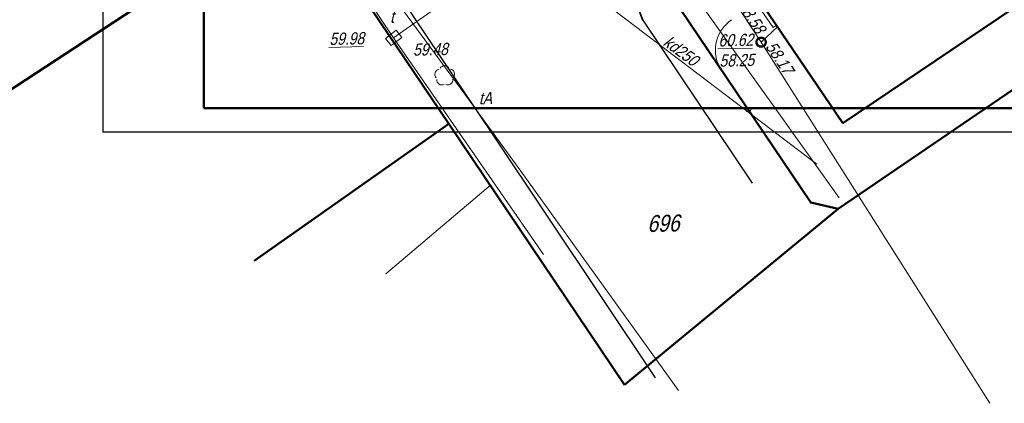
# Model space of a CAD drawing. Header units: metres. Extents: x 5515009 to 5515176, y 5844635 to 5844761.
# Tile 2 of 10: x 5515065 to 5515138, y 5844635 to 5844664. Entities that reach past the tile are written whole.
import ezdxf
from ezdxf.enums import TextEntityAlignment as Align

# ---------------------------------------------------------------- set-up
doc = ezdxf.new("R2010")
doc.units = ezdxf.units.M
doc.header["$LTSCALE"] = 1000
doc.header["$MEASUREMENT"] = 0
for name, pattern in [('0.5_0.5', [1, 0.5, -0.5]), ('1', [0]), ('BUD', [0]), ('GDE', [0]), ('KOJ', [0]), ('UPK', [0]), ('UPT', [0]), ('UPW', [0]), ('WSN', [0]), ('WSQ', [1.75, 1.25, -0.5])]:
    doc.linetypes.add(name, pattern=pattern)
doc.layers.get('0').update_dxf_attribs({"color": 250, "linetype": 'CONTINUOUS', "lineweight": 30})
for name, color, linetype in [('!KZ_GRANICE', 40, '0.5_0.5'), ('!KZ_MAPA', 253, '0.5_0.5'), ('tabelka', 7, 'CONTINUOUS')]:
    doc.layers.add(name, color=color, linetype=linetype)
for name, color, linetype, lineweight in [('EBU_L_1', 7, '1', 50), ('EDZ_L_1', 30, 'GDE', 50), ('EDZ_T_1', 7, 'CONTINUOUS', 25), ('SDR_L_1', 7, '1', 25), ('SDR_R_L_1', 7, '1', 35), ('SZO_R_L_1', 7, '1', 18), ('SZZ_T_2', 7, 'CONTINUOUS', 18), ('UKKD_R_L_1', 14, '1', 18), ('UKKD_R_T_2', 14, 'CONTINUOUS', 18), ('UKKD_R_T_4', 14, 'CONTINUOUS', 18), ('UKKS_R_L_1', 14, '1', 18), ('UKKS_R_T_6', 14, 'CONTINUOUS', 0), ('UTTA_T_2', 30, 'CONTINUOUS', 18), ('UTTA_T_3', 30, 'CONTINUOUS', 18), ('UTTM_L_1', 30, '1', 18), ('UTTM_R_L_1', 30, '1', 18), ('UTTM_T_2', 30, 'CONTINUOUS', 18), ('UTTM_T_6', 30, 'CONTINUOUS', 18), ('UWWO_R_L_1', 5, '1', 18), ('WUK_L_1', 15, '1', 18)]:
    doc.layers.add(name, color=color, linetype=linetype, lineweight=lineweight)
doc.styles.get("Standard").update_dxf_attribs({"font": 'ARIALN.TTF', "width": 0.75})

# ---------------------------------------------------------------- blocks, each defined once
blk = doc.blocks.new('GRANICE')
at = {"layer": 'EDZ_L_1', "linetype": 'GDE'}
for p, q in [((111.2, -77.69), (61.96, -111.29)), ((21.845, -88.432), (0.168, -102.666)), ((21.845, -88.432), (33.04, -104.977)), ((47.09, -91.8), (59.931, -110.818)), ((33.04, -104.977), (18.571, -115.154)), ((46.08, -124.351), (33.04, -104.977)), ((61.96, -111.29), (59.931, -110.818)), ((61.96, -111.29), (46.08, -124.351))]:
    blk.add_line(p, q, dxfattribs=at)
blk = doc.blocks.new('DLN')
for centre, start, end in [((0, 0.375), 30.1454, 149.8546), ((-0.357, 0.116), 102.14974, 221.85475), ((0.357, 0.116), 318.14525, 77.85026), ((-0.22, -0.303), 174.15345, 293.84896), ((0.22, -0.303), 246.15104, 5.84655)]:
    blk.add_arc(centre, 0.375, start, end)
blk = doc.blocks.new('WLD')
at = {"color": 253, "lineweight": 13}
for p, q in [((0.5, 0.333), (-0.5, 0.333)), ((-0.5, 0.333), (-0.5, -0.333)), ((0.5, -0.333), (0.5, 0.333)), ((-0.5, -0.333), (0.5, -0.333))]:
    blk.add_line(p, q, dxfattribs=at)
blk = doc.blocks.new('MAPA')
at = {"color": 251}
for radius in [0.375, 0.3]:
    blk.add_circle((56.236, -98.92), radius, dxfattribs=at)
at = {"layer": 'EBU_L_1', "color": 251, "linetype": '1'}
blk.add_line((62.296, -104.932), (94.669, -83.059), dxfattribs=at)
at = {"layer": 'EBU_L_1', "color": 251, "linetype": 'BUD', "lineweight": 50}
blk.add_line((62.296, -104.932), (52.893, -91.055), dxfattribs=at)
at = {"layer": 'EDZ_L_1', "color": 251, "linetype": 'GDE'}
for p, q in [((111.2, -77.69), (61.96, -111.29)), ((21.845, -88.432), (0.168, -102.666)), ((21.845, -88.432), (33.04, -104.977)), ((47.09, -91.8), (59.931, -110.818)), ((33.04, -104.977), (18.571, -115.154)), ((46.08, -124.351), (33.04, -104.977)), ((61.96, -111.29), (59.931, -110.818)), ((61.96, -111.29), (46.08, -124.351))]:
    blk.add_line(p, q, dxfattribs=at)
at = {"layer": 'SDR_L_1', "color": 251, "linetype": 'KOJ', "lineweight": 25}
for p, q in [((36.32, -105.792), (23.993, -87.432)), ((47.456, -97.292), (55.567, -109.378)), ((48.389, -123.847), (36.32, -105.792))]:
    blk.add_line(p, q, dxfattribs=at)
at = {"layer": 'SDR_R_L_1', "color": 251, "linetype": 'KOJ', "lineweight": 35}
blk.add_arc((52.159, -95.004), 5.23, 135.49736, 205.94403, dxfattribs=at)
at = {"layer": 'SZO_R_L_1', "color": 251, "linetype": '1'}
for p, q in [((53.148, -100.772), (55.291, -103.943)), ((55.291, -103.943), (57.435, -107.114))]:
    blk.add_line(p, q, dxfattribs=at)
blk.add_circle((55.291, -103.943), 0.17, dxfattribs=at)
blk.add_arc((55.571, -99.515), 2.73, 123.9466, 207.41456, dxfattribs=at)
at = {"layer": 'UKKD_R_L_1', "color": 251, "linetype": 'UPK', "lineweight": 18}
blk.add_line((41.735, -93.824), (60.366, -107.987), dxfattribs=at)
at = {"layer": 'UKKS_R_L_1', "color": 251, "linetype": 'UPK', "lineweight": 18}
for q in [(46.72, -84.466), (57.46, -97.792), (73.229, -125.734)]:
    blk.add_line((56.236, -98.92), q, dxfattribs=at)
at = {"layer": 'UTTM_L_1', "color": 251, "linetype": 'UPT', "lineweight": 18}
for p, q in [((16.637, -80.35), (28.932, -98.6)), ((28.932, -98.6), (44.334, -87.722)), ((34.209, -102.77), (26.35, -92.069)), ((28.932, -98.6), (40.066, -114.687)), ((38.382, -108.485), (34.209, -102.77)), ((50.101, -124.788), (38.382, -108.485))]:
    blk.add_line(p, q, dxfattribs=at)
at = {"layer": 'UTTM_R_L_1', "color": 251, "linetype": 'UPT', "lineweight": 18}
blk.add_line((48.969, -92.196), (62.024, -110.479), dxfattribs=at)
at = {"layer": 'UWWO_R_L_1', "color": 251, "linetype": 'UPW', "lineweight": 18}
for p, q in [((57.121, -97.819), (47.517, -83.918)), ((57.377, -97.664), (57.121, -97.819))]:
    blk.add_line(p, q, dxfattribs=at)
at = {"layer": 'WUK_L_1', "color": 251, "linetype": 'WSQ', "lineweight": 18}
for p, q in [((33.04, -104.977), (22.725, -89.732)), ((46.08, -124.351), (33.04, -104.977))]:
    blk.add_line(p, q, dxfattribs=at)
at = {"layer": 'WUK_L_1', "color": 251, "linetype": 'WSN', "lineweight": 18}
blk.add_line((28.356, -116.128), (36.116, -109.547), dxfattribs=at)
at = {"layer": 'SZZ_T_2', "color": 251, "rotation": 1.322970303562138}
blk.add_blockref('DLN', (32.728, -101.414), dxfattribs=at)
at = {"layer": 'UTTA_T_2', "color": 251, "rotation": 37.28279613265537}
blk.add_blockref('WLD', (28.932, -98.6), dxfattribs=at)
at = {"layer": 'EDZ_T_1', "color": 251, "oblique": 15}
blk.add_text('696', height=1.25, rotation=1.32297, dxfattribs=at).set_placement((48.964, -112.367), align=Align.MIDDLE)
at = {"layer": 'UKKD_R_T_2', "color": 251, "oblique": 15}
blk.add_text('kd250', height=0.9, rotation=323.6331, dxfattribs=at).set_placement((50.017, -99.924), align=Align.CENTER)
at = {"layer": 'UKKD_R_T_4', "color": 251, "oblique": 15}
blk.add_text('%%U60.62', height=0.9, rotation=1.32297, dxfattribs=at).set_placement((53.072, -99.243))
blk.add_text('58.25', height=0.9, rotation=1.32297, dxfattribs=at).set_placement((53.126, -99.842), align=Align.TOP_LEFT)
at = {"layer": 'UKKS_R_T_6', "color": 251, "oblique": 15}
blk.add_text('58.58', height=0.9, rotation=303.36307, dxfattribs=at).set_placement((55.873, -98.368), align=Align.RIGHT)
blk.add_text('58.17', height=0.9, rotation=303.67307, dxfattribs=at).set_placement((56.524, -99.254))
at = {"layer": 'UTTA_T_3', "color": 251, "oblique": 15}
for s, rotation, p in [('t', 1.32297, (28.645, -96.587)), ('%%U59.98', 1.32294, (24.142, -98.231))]:
    blk.add_text(s, height=0.9, rotation=rotation, dxfattribs=at).set_placement(p, align=Align.TOP_LEFT)
at = {"layer": 'UTTM_T_2', "color": 251, "oblique": 15}
blk.add_text('tA', height=0.9, rotation=1.32297, dxfattribs=at).set_placement((35.246, -102.636), align=Align.TOP_LEFT)
at = {"layer": 'UTTM_T_6', "color": 251, "oblique": 15}
blk.add_text('59.48', height=0.9, rotation=1.32297, dxfattribs=at).set_placement((30.362, -99.028), align=Align.TOP_LEFT)

msp = doc.modelspace()

# ---------------------------------------------------------------- linework, layer by layer
msp.add_lwpolyline([(5515070.906, 5844655.594), (5515175.906, 5844655.594), (5515175.906, 5844729.844), (5515070.906, 5844729.844)], close=True)
at = {"layer": 'tabelka', "lineweight": 50}
for p in [(5515078.406, 5844728.094), (5515174.165, 5844657.344)]:
    msp.add_line(p, (5515078.406, 5844657.344), dxfattribs=at)

# ---------------------------------------------------------------- block references
at = {"layer": '!KZ_GRANICE', "linetype": 'Continuous'}
msp.add_blockref('GRANICE', (5515063.58, 5844761.17), dxfattribs=at)
at = {"layer": '!KZ_MAPA', "linetype": 'Continuous'}
msp.add_blockref('MAPA', (5515063.58, 5844761.17), dxfattribs=at)

doc.saveas('drawing.dxf')
